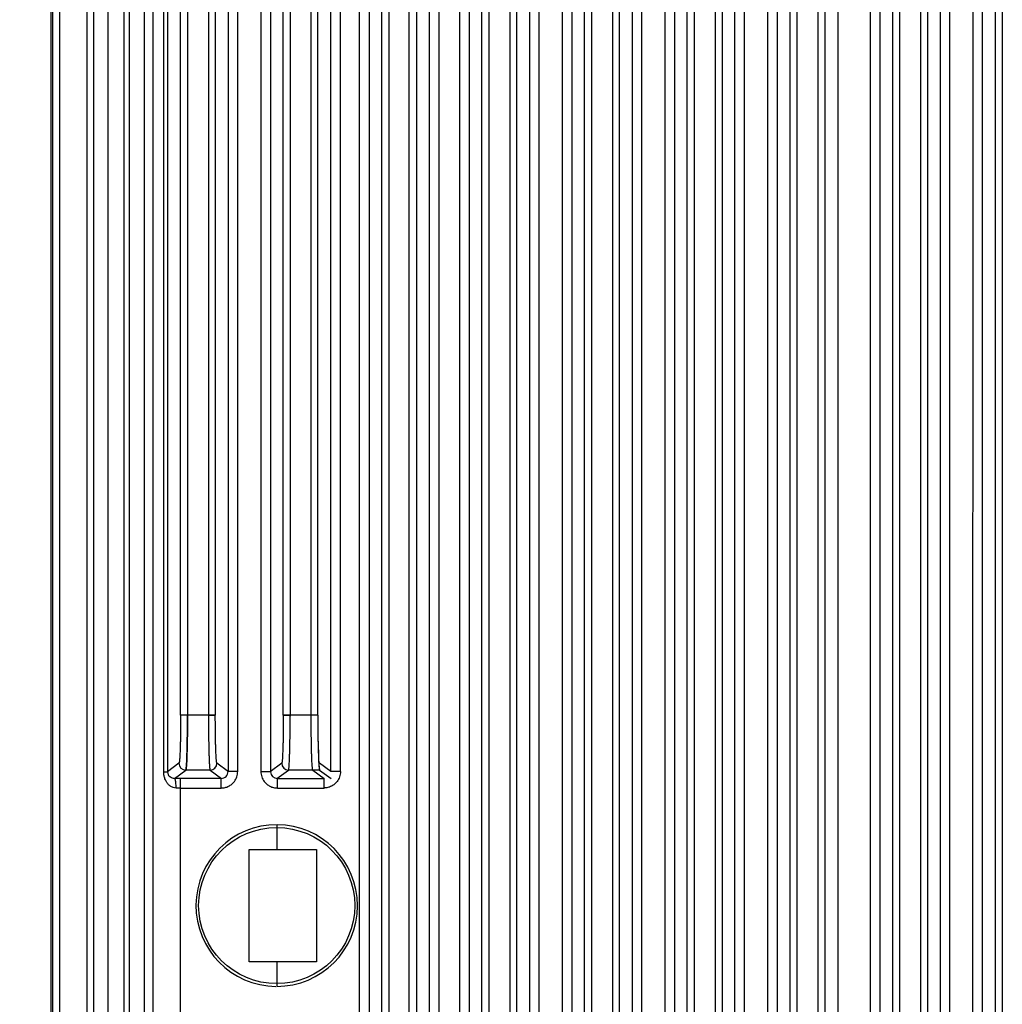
# Model space of a CAD drawing. Header units: inches. Extents: x 0 to 34, y 0 to 22.
# Tile 23 of 108: x 3.8 to 6.6, y 13.6 to 16.4. Entities that reach past the tile are written whole.
import ezdxf

# ---------------------------------------------------------------- set-up
doc = ezdxf.new("R2010")
doc.units = ezdxf.units.IN
doc.header["$LTSCALE"] = 1.87
doc.header["$MEASUREMENT"] = 0
doc.layers.get('0').update_dxf_attribs({"linetype": 'CONTINUOUS'})
doc.layers.add('DIMENSIONS', color=7, linetype='CONTINUOUS')
doc.styles.get("Standard").update_dxf_attribs({"font": 'txt', "width": 0.8})
doc.dimstyles.new('DIMSTYLE_1', dxfattribs={"dimtxt": 0.125, "dimasz": 0.18, "dimexe": 0.18, "dimexo": 0.0625, "dimgap": 0.09, "dimtad": 0, "dimtih": 1, "dimtoh": 1, "dimdec": 3, "dimzin": 4, "dimdsep": 46, "dimtxsty": 'STANDARD', "dimblk": '_FILLED', "dimblk1": '_FILLED', "dimblk2": '_FILLED', "dimcen": 0.09, "dimadec": 0, "dimazin": 0, "dimtp": 0.01, "dimtm": 0.01, "dimtfac": 1, "dimtdec": 3, "dimtofl": 0, "dimtmove": 0, "dimatfit": 3, "dimldrblk": '_FILLED', "dimfxl": 1, "dimtolj": 1, "dimtzin": 4, "dimarcsym": 0})

# ---------------------------------------------------------------- blocks, each defined once
blk = doc.blocks.new('_FILLED')
at = {"color": 0, "linetype": 'BYBLOCK'}
blk.add_solid([(0, 0), (-1, 0.174), (-1, -0.174)], dxfattribs=at)
blk = doc.blocks.new('*D3')
at = {"layer": 'DIMENSIONS', "color": 2, "linetype": 'CONTINUOUS'}
for p, q in [((4.4016, 19.3291), (2.9788, 19.3291)), ((3.1038, 19.3291), (3.1038, 15.7336)), ((3.1038, 11.8881), (3.1038, 15.4836)), ((4.4016, 11.8881), (2.9788, 11.8881))]:
    blk.add_line(p, q, dxfattribs=at)
at = {"layer": 'DIMENSIONS', "color": 2, "linetype": 'CONTINUOUS', "xscale": 0.18, "yscale": 0.18, "zscale": 0.18}
for p, rotation in [((3.1038, 19.3291), 90), ((3.1038, 11.8881), 270)]:
    blk.add_blockref('_FILLED', p, dxfattribs=dict(at, rotation=rotation))
at = {"layer": 'DIMENSIONS', "color": 2, "linetype": 'CONTINUOUS', "insert": (3.1038, 15.6711), "char_height": 0.125, "width": 1.125, "attachment_point": 2, "line_spacing_factor": 0.9}
blk.add_mtext('7.441{\\Ftxt.shx;\\W1.000000;\\H0.125000; }[189]', dxfattribs=at)

msp = doc.modelspace()

# ---------------------------------------------------------------- linework, layer by layer
at = {"color": 6, "linetype": 'CONTINUOUS'}
for p, q in [((3.8539, 19.3488), (3.8539, 11.8684)), ((4.0638, 18.8239), (4.0638, 12.3933)), ((4.0792, 18.8239), (4.0792, 12.3933)), ((4.1236, 12.414), (4.1236, 18.8032)), ((4.5421, 18.6915), (4.5422, 14.3839)), ((5.4082, 18.701), (5.4083, 12.5433)), ((5.7035, 18.6998), (5.7036, 12.5433)), ((5.9988, 18.6987), (5.9989, 12.5433)), ((6.294, 18.6975), (6.2941, 12.5434)), ((6.5893, 18.6965), (6.5894, 12.5434)), ((4.2272, 14.3839), (4.2272, 18.6737)), ((4.2469, 18.6737), (4.2469, 14.3839)), ((4.3073, 18.6737), (4.3073, 14.3839)), ((4.327, 18.6738), (4.327, 14.3839)), ((4.5225, 14.3839), (4.5225, 18.6737)), ((4.8841, 12.5431), (4.8841, 18.6737)), ((4.9058, 18.6737), (4.9058, 12.5431)), ((5.0934, 12.5434), (5.0934, 18.6738)), ((5.113, 18.6739), (5.113, 12.5433)), ((5.1734, 18.6739), (5.1734, 12.5431)), ((5.1931, 18.674), (5.1931, 12.5431)), ((5.3886, 12.5434), (5.3886, 18.6738)), ((5.4687, 18.6739), (5.4687, 12.5432)), ((5.4884, 18.674), (5.4884, 12.5432)), ((5.6839, 12.5434), (5.6839, 18.6738)), ((5.764, 18.6739), (5.764, 12.5432)), ((5.7837, 18.674), (5.7837, 12.5432)), ((5.9792, 12.5434), (5.9792, 18.6738)), ((6.0593, 18.6739), (6.0593, 12.5432)), ((6.0789, 18.674), (6.0789, 12.5432)), ((6.2745, 12.5434), (6.2745, 18.6738)), ((6.3545, 18.6738), (6.3545, 12.5433)), ((6.3742, 18.6739), (6.3742, 12.5433)), ((6.5697, 12.5434), (6.5697, 18.6738)), ((4.458, 18.2907), (4.458, 14.222)), ((4.6026, 14.3839), (4.6026, 18.2863)), ((4.6216, 14.3839), (4.6216, 18.2863)), ((4.8256, 18.2863), (4.8256, 12.9309)), ((5.0289, 18.2888), (5.0289, 12.9357)), ((5.3242, 18.2879), (5.3242, 12.9349)), ((5.3517, 18.2824), (5.3517, 12.9348)), ((5.5253, 18.283), (5.5253, 12.9342)), ((5.5528, 12.9298), (5.5528, 18.2829)), ((5.6195, 18.2872), (5.6195, 12.9342)), ((5.647, 18.2831), (5.647, 12.9341)), ((5.8206, 12.9336), (5.8206, 18.2836)), ((5.8481, 12.9336), (5.8481, 18.2868)), ((5.9147, 18.2866), (5.9147, 12.9336)), ((5.9423, 18.2837), (5.9423, 12.9335)), ((6.1168, 18.284), (6.1168, 12.9332)), ((6.21, 18.2862), (6.21, 12.9331)), ((6.2376, 18.2842), (6.2376, 12.9331)), ((6.4387, 12.9324), (6.4387, 18.2852)), ((6.5053, 18.2852), (6.5037, 12.8654)), ((6.5328, 12.9297), (6.5328, 18.2854)), ((4.1478, 18.279), (4.1478, 12.9382)), ((4.1787, 14.2215), (4.1787, 18.2789)), ((4.1894, 18.2789), (4.1894, 14.2213)), ((4.3639, 18.2796), (4.3639, 14.222)), ((4.3914, 14.222), (4.3914, 18.2795)), ((4.4856, 18.2798), (4.4856, 14.222)), ((4.806, 12.9598), (4.806, 18.2573)), ((4.9426, 12.9357), (4.9426, 18.2815)), ((4.9702, 12.9357), (4.9702, 18.2814)), ((5.0565, 18.2816), (5.0565, 12.9356)), ((5.23, 18.2823), (5.23, 12.9349)), ((5.2576, 12.929), (5.2576, 18.2822)), ((4.6867, 14.222), (4.6867, 18.2274)), ((4.7415, 12.9898), (4.7415, 18.2274)), ((4.6591, 14.222), (4.6591, 18.1999)), ((4.7691, 18.1999), (4.7691, 13.0173)), ((3.8598, 13.2802), (3.8598, 17.937)), ((3.8797, 13.3312), (3.8797, 17.886)), ((3.959, 13.3939), (3.959, 17.8233)), ((3.9781, 13.3981), (3.9781, 17.8191)), ((4.018, 17.8155), (4.018, 13.4017)), ((4.327, 14.3839), (4.2272, 14.3839)), ((4.3073, 14.3839), (4.327, 14.3839)), ((4.6216, 14.3839), (4.5225, 14.3839)), ((4.5225, 14.3839), (4.5422, 14.3839)), ((4.5422, 14.3839), (4.5422, 14.3815)), ((4.2225, 14.2462), (4.1894, 14.2213)), ((4.3648, 14.2213), (4.3317, 14.2462)), ((4.5178, 14.2462), (4.4847, 14.2213)), ((4.6591, 14.222), (4.6269, 14.2462)), ((4.1787, 14.2215), (4.1896, 14.2215)), ((4.1896, 14.2215), (4.1897, 14.2215)), ((4.21, 14.2023), (4.2422, 14.2265)), ((4.312, 14.2265), (4.2422, 14.2265)), ((4.312, 14.2265), (4.3451, 14.2017)), ((4.3914, 14.222), (4.3639, 14.222)), ((4.458, 14.222), (4.4856, 14.222)), ((4.5043, 14.2017), (4.5375, 14.2265)), ((4.6269, 14.2265), (4.5375, 14.2265)), ((4.6073, 14.2265), (4.6395, 14.2024)), ((4.6269, 14.2265), (4.6601, 14.2017)), ((4.6867, 14.222), (4.6591, 14.222)), ((4.2104, 14.2021), (4.21, 14.2023)), ((4.2265, 13.4714), (4.2265, 14.2024)), ((4.3442, 14.2024), (4.2265, 14.2024)), ((4.3442, 14.1748), (4.3442, 14.2024)), ((4.5053, 14.1748), (4.5053, 14.2024)), ((4.5053, 14.2024), (4.6395, 14.2024)), ((4.6395, 14.1748), (4.6395, 14.2024)), ((4.2265, 14.1748), (4.3442, 14.1748)), ((4.5053, 14.1748), (4.6395, 14.1748)), ((4.5035, 14.0692), (4.5035, 13.9984)), ((4.4247, 13.6755), (4.4247, 13.9984)), ((4.4247, 13.9984), (4.6176, 13.9984)), ((4.6176, 13.9984), (4.6176, 13.6755)), ((4.6176, 13.6755), (4.4247, 13.6755)), ((4.5035, 13.6755), (4.5035, 13.6047))]:
    msp.add_line(p, q, dxfattribs=at)
at = {"color": 7, "linetype": 'CONTINUOUS'}
msp.add_line((6.4111, 18.2864), (6.4111, 12.9328), dxfattribs=at)
at = {"color": 6, "linetype": 'CONTINUOUS'}
msp.add_circle((4.5035, 13.8369), 0.2244, dxfattribs=at)
for centre, radius, start, end in [((4.2422, 14.2462), 0.0197, 180.049, 269.9314), ((4.312, 14.2462), 0.0197, 270.0656, 359.948), ((4.5375, 14.2462), 0.0197, 180.049, 269.9314), ((4.2078, 14.2214), 0.0183, 179.9252, 207.5071), ((4.209, 14.2222), 0.0197, 222.3409, 228.2282), ((4.2093, 14.2226), 0.0202, 228.2417, 236.2089), ((4.3442, 14.222), 0.0196, 269.882, 0.0915), ((4.5052, 14.222), 0.0196, 182.4214, 270.1237), ((4.2265, 10.1754), 4.027, 89.9998, 90.235), ((4.2264, 11.9768), 2.198, 89.9988, 90.318), ((4.5035, 13.8369), 0.2323, 270, 269.427)]:
    msp.add_arc(centre, radius, start, end, dxfattribs=at)
msp.add_ellipse((4.6271, 14.3839), major_axis=(0, 0.1575), ratio=0.034921, start_param=-4.712389, end_param=-3.167773, dxfattribs=at)
for points, knots in [([(4.2272, 14.3839), (4.2272, 14.3751), (4.2272, 14.3578), (4.2269, 14.3327), (4.2265, 14.3127), (4.2262, 14.298), (4.2259, 14.2881), (4.2255, 14.279), (4.2252, 14.271), (4.2248, 14.2639), (4.2244, 14.2581), (4.224, 14.2539), (4.2237, 14.2512), (4.2235, 14.2496), (4.2232, 14.2483), (4.223, 14.2473), (4.2228, 14.2466), (4.2226, 14.2463), (4.2225, 14.2462)], [0, 0, 0, 0, 0.191496, 0.376234, 0.546751, 0.624734, 0.696923, 0.762687, 0.821395, 0.87247, 0.915403, 0.949692, 0.963483, 0.975053, 0.984436, 0.991669, 0.996813, 1, 1, 1, 1]), ([(4.2469, 14.3839), (4.2469, 14.3739), (4.2468, 14.3541), (4.2466, 14.3254), (4.2462, 14.3026), (4.2458, 14.2857), (4.2455, 14.2744), (4.2452, 14.2641), (4.2448, 14.2548), (4.2445, 14.2468), (4.244, 14.2401), (4.2437, 14.2353), (4.2434, 14.2322), (4.2432, 14.2303), (4.2429, 14.2289), (4.2427, 14.2278), (4.2425, 14.227), (4.2423, 14.2266), (4.2422, 14.2265)], [0, 0, 0, 0, 0.19155, 0.376329, 0.546892, 0.624909, 0.697129, 0.762894, 0.821553, 0.872554, 0.915473, 0.949902, 0.96382, 0.975512, 0.984964, 0.99217, 0.997147, 1, 1, 1, 1]), ([(4.2422, 14.2265), (4.2423, 14.2266), (4.2425, 14.227), (4.2427, 14.2278), (4.2429, 14.2289), (4.2432, 14.2303), (4.2434, 14.2322), (4.2437, 14.2353), (4.2441, 14.2401), (4.2445, 14.2468), (4.2449, 14.2548), (4.2452, 14.2641), (4.2456, 14.2744), (4.2459, 14.2857), (4.2462, 14.3026), (4.2466, 14.3254), (4.2468, 14.3541), (4.2469, 14.3739), (4.2469, 14.3839)], [0, 0, 0, 0, 0.002863, 0.007844, 0.015052, 0.024504, 0.036196, 0.050115, 0.084545, 0.127467, 0.178467, 0.237122, 0.30288, 0.37509, 0.453097, 0.623646, 0.80844, 1, 1, 1, 1]), ([(4.3073, 14.3839), (4.3073, 14.3739), (4.3074, 14.3541), (4.3076, 14.3254), (4.308, 14.3026), (4.3083, 14.2857), (4.3086, 14.2744), (4.309, 14.2641), (4.3093, 14.2548), (4.3097, 14.2468), (4.3101, 14.2401), (4.3105, 14.2353), (4.3108, 14.2322), (4.311, 14.2303), (4.3113, 14.2289), (4.3115, 14.2278), (4.3117, 14.227), (4.3119, 14.2266), (4.312, 14.2265)], [0, 0, 0, 0, 0.19155, 0.376327, 0.546891, 0.624908, 0.697128, 0.762893, 0.821553, 0.872553, 0.915473, 0.949902, 0.96382, 0.975512, 0.984964, 0.99217, 0.997147, 1, 1, 1, 1]), ([(4.3317, 14.2462), (4.3315, 14.2463), (4.3314, 14.2466), (4.3312, 14.2473), (4.3309, 14.2483), (4.3307, 14.2496), (4.3305, 14.2512), (4.3302, 14.2539), (4.3298, 14.2581), (4.3294, 14.264), (4.329, 14.271), (4.3286, 14.279), (4.3283, 14.2881), (4.328, 14.298), (4.3276, 14.3128), (4.3273, 14.3327), (4.327, 14.3578), (4.327, 14.3751), (4.327, 14.3839)], [0, 0, 0, 0, 0.003195, 0.008347, 0.015587, 0.024976, 0.036551, 0.050345, 0.084638, 0.12757, 0.178644, 0.23735, 0.30311, 0.375297, 0.453277, 0.623787, 0.808513, 1, 1, 1, 1]), ([(4.3317, 14.2462), (4.3315, 14.2463), (4.3314, 14.2466), (4.3312, 14.2473), (4.3309, 14.2483), (4.3307, 14.2496), (4.3305, 14.2512), (4.3302, 14.2539), (4.3298, 14.2581), (4.3294, 14.2639), (4.329, 14.271), (4.3286, 14.279), (4.3283, 14.2881), (4.328, 14.298), (4.3276, 14.3127), (4.3273, 14.3327), (4.327, 14.3578), (4.327, 14.3751), (4.327, 14.3839)], [0, 0, 0, 0, 0.003186, 0.008329, 0.015561, 0.024942, 0.036511, 0.050301, 0.084589, 0.127521, 0.178598, 0.237307, 0.303071, 0.375261, 0.453246, 0.623766, 0.808504, 1, 1, 1, 1]), ([(4.5225, 14.3839), (4.5225, 14.3751), (4.5224, 14.3578), (4.5222, 14.3327), (4.5218, 14.3127), (4.5214, 14.298), (4.5211, 14.2881), (4.5208, 14.279), (4.5204, 14.271), (4.5201, 14.2639), (4.5197, 14.2581), (4.5193, 14.2539), (4.519, 14.2512), (4.5187, 14.2496), (4.5185, 14.2483), (4.5183, 14.2473), (4.5181, 14.2466), (4.5179, 14.2463), (4.5178, 14.2462)], [0, 0, 0, 0, 0.191499, 0.376239, 0.546758, 0.624742, 0.696932, 0.762695, 0.821404, 0.87248, 0.915412, 0.9497, 0.963489, 0.975059, 0.98444, 0.991672, 0.996814, 1, 1, 1, 1]), ([(4.5375, 14.2265), (4.5376, 14.2266), (4.5378, 14.227), (4.538, 14.2278), (4.5382, 14.2289), (4.5384, 14.2303), (4.5386, 14.2322), (4.539, 14.2353), (4.5393, 14.2401), (4.5397, 14.2468), (4.5401, 14.2548), (4.5405, 14.2641), (4.5408, 14.2744), (4.5411, 14.2857), (4.5415, 14.3026), (4.5418, 14.3254), (4.5421, 14.3541), (4.5422, 14.3739), (4.5422, 14.3839)], [0, 0, 0, 0, 0.002853, 0.00783, 0.015036, 0.024488, 0.03618, 0.050098, 0.084527, 0.127447, 0.178447, 0.237107, 0.302872, 0.375092, 0.453109, 0.623673, 0.80845, 1, 1, 1, 1]), ([(4.6073, 14.2265), (4.6071, 14.2266), (4.607, 14.227), (4.6067, 14.2278), (4.6065, 14.2289), (4.6063, 14.2303), (4.6061, 14.2322), (4.6058, 14.2353), (4.6054, 14.2401), (4.605, 14.2468), (4.6046, 14.2548), (4.6042, 14.2641), (4.6039, 14.2744), (4.6036, 14.2857), (4.6032, 14.3026), (4.6029, 14.3254), (4.6026, 14.3541), (4.6026, 14.3739), (4.6026, 14.3839)], [0, 0, 0, 0, 0.002853, 0.00783, 0.015037, 0.024488, 0.03618, 0.050099, 0.084527, 0.127447, 0.178447, 0.237107, 0.302872, 0.375092, 0.453109, 0.623673, 0.80845, 1, 1, 1, 1]), ([(4.6216, 14.3839), (4.6216, 14.3739), (4.6216, 14.3541), (4.6219, 14.3253), (4.6223, 14.3026), (4.6228, 14.2857), (4.6231, 14.2744), (4.6235, 14.264), (4.6239, 14.2548), (4.6244, 14.2468), (4.6248, 14.2401), (4.6252, 14.2353), (4.6256, 14.2322), (4.6259, 14.2303), (4.6261, 14.2289), (4.6264, 14.2277), (4.6266, 14.227), (4.6268, 14.2266), (4.6269, 14.2265)], [0, 0, 0, 0, 0.19149, 0.376207, 0.546714, 0.624705, 0.696901, 0.762647, 0.821291, 0.872283, 0.915204, 0.949647, 0.96358, 0.975293, 0.984773, 0.99202, 0.997054, 1, 1, 1, 1]), ([(4.1807, 14.2061), (4.1804, 14.2073), (4.1793, 14.2124), (4.1788, 14.2176), (4.1787, 14.2215)], [0, 0, 0, 0, 0.248519, 1, 1, 1, 1]), ([(4.1944, 14.209), (4.1941, 14.2093), (4.1931, 14.2106), (4.1922, 14.2119), (4.1916, 14.213)], [0, 0, 0, 0, 0.258438, 1, 1, 1, 1]), ([(4.382, 14.1937), (4.3849, 14.1978), (4.3885, 14.2046), (4.3909, 14.2144), (4.3914, 14.2195), (4.3914, 14.222)], [0, 0, 0, 0, 0.499264, 0.749627, 1, 1, 1, 1]), ([(4.458, 14.222), (4.4581, 14.217), (4.4597, 14.2068), (4.4645, 14.1977), (4.4675, 14.1937)], [0, 0, 0, 0, 0.5, 1, 1, 1, 1]), ([(4.6867, 14.222), (4.6867, 14.217), (4.6851, 14.2068), (4.6803, 14.1977), (4.6772, 14.1937)], [0, 0, 0, 0, 0.5, 1, 1, 1, 1]), ([(4.1862, 14.1928), (4.1855, 14.1939), (4.1833, 14.1981), (4.1816, 14.2026), (4.1807, 14.2061)], [0, 0, 0, 0, 0.247782, 1, 1, 1, 1]), ([(4.2142, 14.1748), (4.2113, 14.1748), (4.2068, 14.1755), (4.2014, 14.1778), (4.1964, 14.1808), (4.191, 14.1857), (4.1876, 14.1904), (4.1862, 14.1928)], [0, 0, 0, 0, 0.2546, 0.38041, 0.504941, 0.752083, 1, 1, 1, 1]), ([(4.21, 14.2023), (4.2079, 14.2023), (4.2037, 14.2029), (4.1998, 14.2047), (4.1981, 14.2059)], [0, 0, 0, 0, 0.488278, 1, 1, 1, 1]), ([(4.2116, 14.1999), (4.2115, 14.2004), (4.2111, 14.2011), (4.2107, 14.2019), (4.2104, 14.2021)], [0, 0, 0, 0, 0.588235, 1, 1, 1, 1]), ([(4.2142, 14.1748), (4.2142, 14.1776), (4.2141, 14.1827), (4.2136, 14.1897), (4.2129, 14.1947), (4.2122, 14.1979), (4.2118, 14.1993), (4.2116, 14.1999)], [0, 0, 0, 0, 0.327733, 0.611663, 0.830535, 0.922148, 1, 1, 1, 1]), ([(4.3442, 14.1748), (4.3478, 14.1748), (4.3551, 14.1757), (4.3655, 14.1794), (4.3747, 14.1855), (4.3798, 14.1908), (4.382, 14.1937)], [0, 0, 0, 0, 0.249924, 0.5, 0.750076, 1, 1, 1, 1]), ([(4.4675, 14.1937), (4.4697, 14.1908), (4.4747, 14.1855), (4.484, 14.1794), (4.4943, 14.1757), (4.5016, 14.1748), (4.5053, 14.1748)], [0, 0, 0, 0, 0.249923, 0.5, 0.750076, 1, 1, 1, 1]), ([(4.6772, 14.1937), (4.675, 14.1908), (4.67, 14.1855), (4.6608, 14.1794), (4.6504, 14.1757), (4.6431, 14.1748), (4.6395, 14.1748)], [0, 0, 0, 0, 0.249925, 0.499999, 0.750077, 1, 1, 1, 1])]:
    msp.add_open_spline(points, degree=3, knots=knots, dxfattribs=at)

# ---------------------------------------------------------------- dimensions: what is measured, and where the dimension line sits
at = {"layer": 'DIMENSIONS', "color": 2, "linetype": 'CONTINUOUS'}
dim = msp.add_linear_dim(base=(3.1038, 11.8881), p1=(4.4016, 19.3291), p2=(4.4016, 11.8881), angle=270, dimstyle='DIMSTYLE_1', dxfattribs=at)
dim.commit()
dim.dimension.update_dxf_attribs({"geometry": '*D3', "text_midpoint": (2.9538, 15.6086), "dimtype": 160})

doc.saveas('drawing.dxf')
